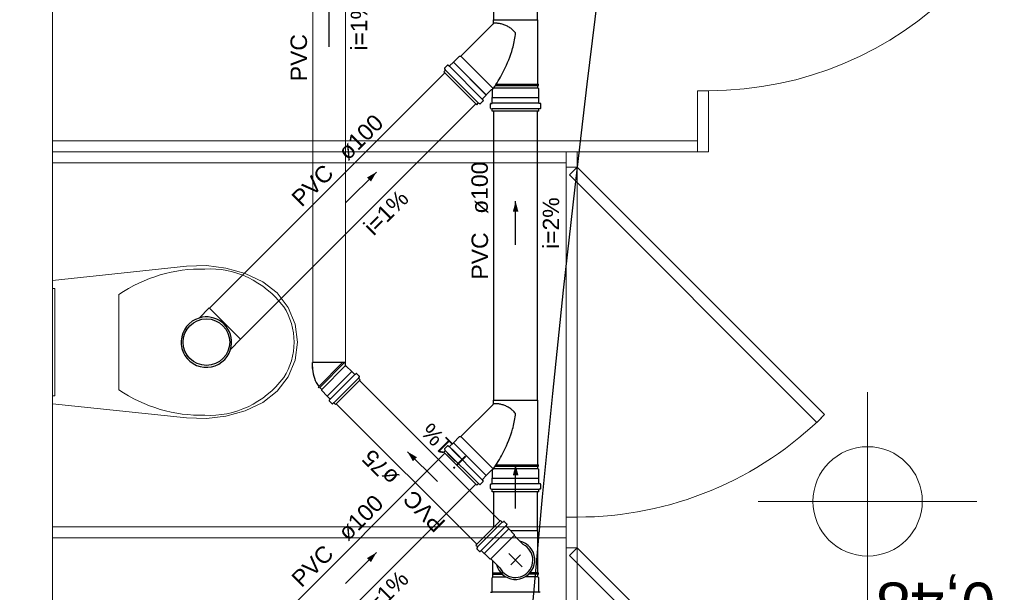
# Model space of a CAD drawing. Header units: millimetres. Extents: x -27714 to -5776, y 5810 to 9208.
# Tile 29 of 256: x -25618.33 to -25609.32, y 7023.44 to 7028.67. Entities that reach past the tile are written whole.
import ezdxf

# ---------------------------------------------------------------- set-up
doc = ezdxf.new("R2010")
doc.units = ezdxf.units.MM
for name, color, linetype, lineweight in [('CV-Condutos', 1, 'Continuous', 13), ('CV-Textos conduto', 7, 'Continuous', 25), ('TQ-Condutos', 3, 'Continuous', 30), ('TQ-Textos conduto', 7, 'Continuous', 25)]:
    doc.layers.add(name, color=color, linetype=linetype, lineweight=lineweight)
for name, color, linetype in [('CV-Sentido conduto', 9, 'Continuous'), ('HIDRO', 5, 'Continuous'), ('Simbolos', 5, 'Continuous'), ('Simbolos_int', 2, 'Continuous'), ('TEXTO', 7, 'Continuous'), ('TEXTO @ 100', 7, 'Continuous'), ('TEXTO @ 200', 7, 'Continuous'), ('TEXTO @ 25', 7, 'Continuous'), ('TQ-Sentido conduto', 9, 'Continuous')]:
    doc.layers.add(name, color=color, linetype=linetype)
doc.styles.add('Arial', font='arial.ttf')

# ---------------------------------------------------------------- blocks, each defined once
blk = doc.blocks.new('SIMBOLO NOMENCLATURA')
at = {"linetype": 'Continuous'}
blk.add_circle((-30, 0), 30, dxfattribs=at)
blk = doc.blocks.new('*U147')
at = {"layer": 'TEXTO @ 100', "linetype": 'Continuous', "xscale": 20, "yscale": 20, "zscale": 20}
blk.add_blockref('SIMBOLO NOMENCLATURA', (-25314.2283, 7009.9176), dxfattribs=at)
at = {"layer": 'TEXTO @ 200', "linetype": 'Continuous', "xscale": 40, "yscale": 40, "zscale": 40}
blk.add_blockref('SIMBOLO NOMENCLATURA', (-25314.2283, 7009.9176), dxfattribs=at)
at = {"layer": 'TEXTO @ 25', "linetype": 'Continuous', "xscale": 5, "yscale": 5, "zscale": 5}
blk.add_blockref('SIMBOLO NOMENCLATURA', (-25314.2283, 7009.9176), dxfattribs=at)
blk = doc.blocks.new('*U151')
at = {"layer": 'TEXTO @ 100', "linetype": 'Continuous', "xscale": 20, "yscale": 20, "zscale": 20}
blk.add_blockref('SIMBOLO NOMENCLATURA', (-25312.5642, 7079.2502), dxfattribs=at)
at = {"layer": 'TEXTO @ 200', "linetype": 'Continuous', "xscale": 40, "yscale": 40, "zscale": 40}
blk.add_blockref('SIMBOLO NOMENCLATURA', (-25312.5642, 7079.2502), dxfattribs=at)
at = {"layer": 'TEXTO @ 25', "linetype": 'Continuous', "xscale": 5, "yscale": 5, "zscale": 5}
blk.add_blockref('SIMBOLO NOMENCLATURA', (-25312.5642, 7079.2502), dxfattribs=at)
blk = doc.blocks.new('*U155')
at = {"layer": 'TEXTO @ 200', "linetype": 'Continuous', "xscale": 40, "yscale": 40, "zscale": 40}
blk.add_blockref('SIMBOLO NOMENCLATURA', (-23654.5269, 7584.9791), dxfattribs=at)
blk = doc.blocks.new('*U159')
at = {"layer": 'TEXTO @ 200', "linetype": 'Continuous', "xscale": 40, "yscale": 40, "zscale": 40}
blk.add_blockref('SIMBOLO NOMENCLATURA', (-23783.0676, 7189.4887), dxfattribs=at)

msp = doc.modelspace()

# ---------------------------------------------------------------- hatches: boundary and pattern name
at = {"layer": 'CV-Sentido conduto', "linetype": 'Continuous'}
msp.add_hatch(color=256, dxfattribs=at).paths.add_polyline_path([(-25614.7835, 7024.7221), (-25614.7335, 7024.6355), (-25614.6969, 7024.6721)])
at = {"layer": 'TQ-Sentido conduto', "linetype": 'Continuous'}
for points in [[(-25615.0664, 7027.2794), (-25615.153, 7027.2294), (-25615.1164, 7027.1928)], [(-25613.7936, 7027.0122), (-25613.8195, 7026.9156), (-25613.7677, 7026.9156)], [(-25613.7936, 7024.6022), (-25613.8195, 7024.5056), (-25613.7677, 7024.5056)], [(-25615.0664, 7023.7994), (-25615.153, 7023.7494), (-25615.1164, 7023.7128)]]:
    msp.add_hatch(color=256, dxfattribs=at).paths.add_polyline_path(points)

# ---------------------------------------------------------------- linework, layer by layer
at = {"color": 7, "linetype": 'Continuous', "lineweight": 0}
for p, q in [((-25612.1297, 7028.0235), (-25612.0297, 7028.0235)), ((-25612.1297, 7027.4638), (-25612.1297, 7028.0235)), ((-25612.0297, 7028.0235), (-25612.0297, 7027.4638)), ((-25618.0297, 7027.3638), (-25618.0297, 7027.5638)), ((-25618.0297, 7027.5638), (-25612.1297, 7027.5638)), ((-25612.0297, 7027.4638), (-25618.0297, 7027.4638)), ((-25613.3297, 7027.3238), (-25613.3297, 7027.4638)), ((-25613.2297, 7027.4638), (-25613.2297, 7027.3238)), ((-25613.3297, 7027.3638), (-25618.0297, 7027.3638)), ((-25613.2297, 7027.3238), (-25613.3297, 7027.3238)), ((-25613.3297, 7027.3238), (-25613.3297, 7024.1238)), ((-25613.3004, 7027.2531), (-25613.2297, 7027.3238)), ((-25613.2297, 7027.3238), (-25610.967, 7025.0611)), ((-25613.2297, 7027.3238), (-25613.2297, 7024.1238)), ((-25611.0377, 7024.9904), (-25613.3004, 7027.2531)), ((-25610.5739, 7025.2677), (-25610.5739, 7022.0035)), ((-25610.967, 7025.0611), (-25611.0377, 7024.9904)), ((-25611.5739, 7024.2677), (-25609.5739, 7024.2677)), ((-25613.3297, 7024.1238), (-25613.2297, 7024.1238)), ((-25613.3297, 7023.8438), (-25613.3297, 7024.1238)), ((-25613.2297, 7024.1238), (-25613.2297, 7023.8438)), ((-25618.0297, 7024.0338), (-25613.3297, 7024.0338)), ((-25618.0297, 7023.9338), (-25618.0297, 7024.0338)), ((-25613.3297, 7023.9338), (-25618.0297, 7023.9338)), ((-25613.2297, 7023.8438), (-25613.3297, 7023.8438)), ((-25613.3297, 7023.8438), (-25613.3297, 7020.6438)), ((-25613.3004, 7023.7731), (-25613.2297, 7023.8438)), ((-25613.2297, 7023.8438), (-25610.967, 7021.5811)), ((-25613.2297, 7023.8438), (-25613.2297, 7020.6438)), ((-25611.0377, 7021.5104), (-25613.3004, 7023.7731))]:
    msp.add_line(p, q, dxfattribs=at)
at = {"color": 83, "linetype": 'Continuous', "lineweight": 0}
msp.add_lwpolyline([(-25618.0297, 7034.3438), (-25618.0297, 7013.5438), (-25605.1297, 7013.5438), (-25605.1297, 7034.3438)], close=True, dxfattribs=at)
at = {"color": 7, "linetype": 'Continuous', "lineweight": 0}
msp.add_lwpolyline([(-25618.0297, 7013.5438), (-25618.0297, 7034.3438)], dxfattribs=at)
msp.add_circle((-25610.5739, 7024.2677), 0.5, dxfattribs=at)
for centre, end in [((-25612.0297, 7031.2235), 0), ((-25613.2297, 7027.3238), 315)]:
    msp.add_arc(centre, 3.2, 270, end, dxfattribs=at)
at = {"layer": 'CV-Condutos'}
for p, q in [((-25615.6495, 7025.537), (-25615.6495, 7031.2596)), ((-25615.3495, 7025.537), (-25615.3495, 7031.2596)), ((-25613.9364, 7024.0872), (-25615.2218, 7025.3726)), ((-25614.1486, 7023.8751), (-25615.4339, 7025.1604))]:
    msp.add_line(p, q, dxfattribs=at)
at = {"layer": 'CV-Sentido conduto'}
for points in [[(-25615.4995, 7028.4259), (-25615.4995, 7028.8259)], [(-25614.5096, 7024.4483), (-25614.7835, 7024.7221)]]:
    msp.add_lwpolyline(points, dxfattribs=at)
at = {"layer": 'HIDRO', "linetype": 'Continuous', "lineweight": 0}
for p, q in [((-25618.0297, 7026.2877), (-25616.8034, 7026.4172)), ((-25616.8034, 7026.4172), (-25616.6224, 7026.4235)), ((-25616.6224, 7026.4235), (-25616.4427, 7026.4015)), ((-25616.4427, 7026.4015), (-25616.2686, 7026.3519)), ((-25618.0297, 7025.1599), (-25618.0297, 7026.2877)), ((-25616.2686, 7026.3519), (-25616.1043, 7026.2758)), ((-25616.1043, 7026.2758), (-25615.9741, 7026.1734)), ((-25618.0297, 7026.2158), (-25618.0097, 7026.2158)), ((-25618.0097, 7026.2158), (-25618.0097, 7025.2318)), ((-25617.4241, 7025.288), (-25617.4241, 7026.1596)), ((-25615.9741, 7026.1734), (-25615.8743, 7026.0412)), ((-25615.8743, 7026.0412), (-25615.8115, 7025.888)), ((-25615.8115, 7025.888), (-25615.7897, 7025.7238)), ((-25615.7897, 7025.7238), (-25615.8115, 7025.5596)), ((-25615.8115, 7025.5596), (-25615.8743, 7025.4064)), ((-25615.8743, 7025.4064), (-25615.9741, 7025.2742)), ((-25618.0097, 7025.2318), (-25618.0297, 7025.2318)), ((-25615.9741, 7025.2742), (-25616.1043, 7025.1718)), ((-25616.8034, 7025.0304), (-25618.0297, 7025.1599)), ((-25616.1043, 7025.1718), (-25616.2686, 7025.0957)), ((-25616.6224, 7025.0242), (-25616.8034, 7025.0304)), ((-25616.4427, 7025.0461), (-25616.6224, 7025.0242)), ((-25616.2686, 7025.0957), (-25616.4427, 7025.0461))]:
    msp.add_line(p, q, dxfattribs=at)
for centre, major_axis, start_param, end_param in [((-25616.6719, 7024.6914), (0, -1.701), 3.117977, 3.670998), ((-25616.5866, 7025.366), (0, -1.0276), 2.296735, 3.197324), ((-25616.3051, 7025.7206), (0, -0.5541), 1.576657, 2.203301), ((-25616.3051, 7025.7271), (0, -0.5541), 0.938291, 1.564935), ((-25616.5866, 7026.0817), (0, -1.0276), 6.227454, 7.128042), ((-25616.6719, 7026.7562), (0, -1.701), 5.75378, 6.306802)]:
    msp.add_ellipse(centre, major_axis=major_axis, ratio=0.875546, start_param=start_param, end_param=end_param, dxfattribs=at)
at = {"layer": 'Simbolos'}
for p, q in [((-25614.2933, 7028.3398), (-25613.9985, 7028.6346)), ((-25613.9968, 7028.6389), (-25613.9968, 7028.6722)), ((-25613.9968, 7028.6722), (-25613.5904, 7028.6722)), ((-25613.5904, 7028.0826), (-25613.5904, 7028.6722)), ((-25614.4427, 7028.2292), (-25614.4159, 7028.256)), ((-25614.4105, 7028.2562), (-25614.4026, 7028.2496)), ((-25614.3972, 7028.2498), (-25614.363, 7028.284)), ((-25614.363, 7028.284), (-25614.3616, 7028.284)), ((-25614.3616, 7028.284), (-25614.3058, 7028.3398)), ((-25614.3058, 7028.3398), (-25614.2933, 7028.3398)), ((-25614.4505, 7028.1966), (-25614.4379, 7028.2091)), ((-25614.1492, 7027.8953), (-25614.4505, 7028.1966)), ((-25614.4433, 7028.2244), (-25614.4372, 7028.214)), ((-25613.5904, 7028.0826), (-25613.5844, 7028.0821)), ((-25613.5904, 7028.0698), (-25613.5844, 7028.0704)), ((-25613.5844, 7028.0704), (-25613.5844, 7028.0821)), ((-25614.096, 7027.9486), (-25614.0618, 7027.9828)), ((-25614.0618, 7027.9842), (-25614.0158, 7028.0302)), ((-25614.0618, 7027.9828), (-25614.0618, 7027.9842)), ((-25614.0056, 7027.9609), (-25614.0056, 7028.026)), ((-25613.5904, 7028.0487), (-25613.5904, 7028.0698)), ((-25613.5816, 7028.0399), (-25613.5904, 7028.0487)), ((-25613.5816, 7027.9609), (-25613.5816, 7028.0399)), ((-25614.1492, 7027.8953), (-25614.1367, 7027.9079)), ((-25614.1214, 7027.9025), (-25614.1318, 7027.9086)), ((-25614.1166, 7027.9031), (-25614.0898, 7027.9299)), ((-25614.0896, 7027.9353), (-25614.0962, 7027.9432)), ((-25614.0242, 7027.8649), (-25614.0242, 7027.9027)), ((-25614.0205, 7027.9067), (-25614.0102, 7027.9076)), ((-25614.0066, 7027.9599), (-25614.0056, 7027.9609)), ((-25614.0066, 7027.9116), (-25614.0066, 7027.9599)), ((-25613.5806, 7027.9599), (-25613.5816, 7027.9609)), ((-25613.5806, 7027.9116), (-25613.5806, 7027.9599)), ((-25613.5666, 7027.9067), (-25613.5769, 7027.9076)), ((-25613.563, 7027.8649), (-25613.563, 7027.9027)), ((-25614.0212, 7027.861), (-25614.0095, 7027.8579)), ((-25614.0066, 7027.8362), (-25614.0066, 7027.854)), ((-25613.5806, 7027.8362), (-25614.0066, 7027.8362)), ((-25613.5806, 7027.8362), (-25613.5806, 7027.854)), ((-25613.5659, 7027.861), (-25613.5776, 7027.8579)), ((-25616.6886, 7025.9446), (-25616.596, 7026.0372)), ((-25616.4012, 7025.6572), (-25616.3086, 7025.7498)), ((-25615.6505, 7025.4838), (-25615.6505, 7025.537)), ((-25615.3485, 7025.5089), (-25615.3485, 7025.537)), ((-25615.3425, 7025.5049), (-25615.3445, 7025.5049)), ((-25615.2923, 7025.4547), (-25615.3425, 7025.5049)), ((-25615.4404, 7025.1539), (-25615.2153, 7025.3791)), ((-25615.2909, 7025.4547), (-25615.2923, 7025.4547)), ((-25615.2669, 7025.4308), (-25615.2909, 7025.4547)), ((-25615.2615, 7025.4305), (-25615.2533, 7025.4374)), ((-25615.2232, 7025.4124), (-25615.2479, 7025.4372)), ((-25615.2288, 7025.3968), (-25615.2225, 7025.4076)), ((-25615.2153, 7025.3791), (-25615.2281, 7025.3919)), ((-25615.594, 7025.3191), (-25615.5978, 7025.3145)), ((-25615.5896, 7025.3062), (-25615.5978, 7025.3145)), ((-25615.5849, 7025.3101), (-25615.5896, 7025.3062)), ((-25615.5663, 7025.2914), (-25615.5849, 7025.3101)), ((-25615.5663, 7025.2812), (-25615.5663, 7025.2914)), ((-25615.5161, 7025.231), (-25615.5663, 7025.2812)), ((-25615.5161, 7025.2296), (-25615.5161, 7025.231)), ((-25615.4921, 7025.2056), (-25615.5161, 7025.2296)), ((-25615.4918, 7025.2002), (-25615.4988, 7025.192)), ((-25613.9968, 7025.1589), (-25613.9968, 7025.1922)), ((-25613.9968, 7025.1922), (-25613.5904, 7025.1922)), ((-25613.5904, 7024.6026), (-25613.5904, 7025.1922)), ((-25615.4738, 7025.1618), (-25615.4985, 7025.1866)), ((-25615.4581, 7025.1675), (-25615.4689, 7025.1612)), ((-25615.4404, 7025.1539), (-25615.4533, 7025.1668)), ((-25614.2933, 7024.8598), (-25613.9985, 7025.1546)), ((-25614.3616, 7024.804), (-25614.3058, 7024.8598)), ((-25614.3058, 7024.8598), (-25614.2933, 7024.8598)), ((-25614.4433, 7024.7444), (-25614.4372, 7024.734)), ((-25614.4427, 7024.7492), (-25614.4159, 7024.776)), ((-25614.4105, 7024.7762), (-25614.4026, 7024.7696)), ((-25614.3972, 7024.7698), (-25614.363, 7024.804)), ((-25614.363, 7024.804), (-25614.3616, 7024.804)), ((-25614.4505, 7024.7166), (-25614.4379, 7024.7291)), ((-25614.1492, 7024.4153), (-25614.4505, 7024.7166)), ((-25613.5904, 7024.6026), (-25613.5844, 7024.6021)), ((-25613.5904, 7024.5898), (-25613.5844, 7024.5904)), ((-25613.5904, 7024.5687), (-25613.5904, 7024.5898)), ((-25613.5816, 7024.5599), (-25613.5904, 7024.5687)), ((-25613.5844, 7024.5904), (-25613.5844, 7024.6021)), ((-25613.5816, 7024.4809), (-25613.5816, 7024.5599)), ((-25614.096, 7024.4686), (-25614.0618, 7024.5028)), ((-25614.0618, 7024.5042), (-25614.0158, 7024.5502)), ((-25614.0618, 7024.5028), (-25614.0618, 7024.5042)), ((-25614.0066, 7024.4799), (-25614.0056, 7024.4809)), ((-25614.0066, 7024.4316), (-25614.0066, 7024.4799)), ((-25614.0056, 7024.4809), (-25614.0056, 7024.546)), ((-25613.5806, 7024.4799), (-25613.5816, 7024.4809)), ((-25613.5806, 7024.4316), (-25613.5806, 7024.4799)), ((-25614.1492, 7024.4153), (-25614.1367, 7024.4279)), ((-25614.1214, 7024.4225), (-25614.1318, 7024.4286)), ((-25614.1166, 7024.4231), (-25614.0898, 7024.4499)), ((-25614.0896, 7024.4553), (-25614.0962, 7024.4632)), ((-25614.0242, 7024.3849), (-25614.0242, 7024.4227)), ((-25614.0212, 7024.381), (-25614.0095, 7024.3779)), ((-25614.0205, 7024.4267), (-25614.0102, 7024.4276)), ((-25613.5659, 7024.381), (-25613.5776, 7024.3779)), ((-25613.5666, 7024.4267), (-25613.5769, 7024.4276)), ((-25613.563, 7024.3849), (-25613.563, 7024.4227)), ((-25614.0066, 7024.3562), (-25614.0066, 7024.374)), ((-25613.5806, 7024.3562), (-25614.0066, 7024.3562)), ((-25613.5806, 7024.3562), (-25613.5806, 7024.374)), ((-25614.1565, 7023.8672), (-25613.9313, 7024.0923)), ((-25613.9313, 7024.0923), (-25613.9185, 7024.0794)), ((-25613.9136, 7024.0788), (-25613.9028, 7024.085)), ((-25613.898, 7024.0844), (-25613.8733, 7024.0596)), ((-25613.8799, 7024.046), (-25613.873, 7024.0542)), ((-25613.8797, 7024.0406), (-25613.8557, 7024.0166)), ((-25613.8557, 7024.0166), (-25613.8557, 7024.0152)), ((-25613.8557, 7024.0152), (-25613.8055, 7023.965)), ((-25613.8055, 7023.965), (-25613.8055, 7023.9548)), ((-25613.8055, 7023.9548), (-25613.7239, 7023.8732)), ((-25613.5918, 7023.6156), (-25613.5918, 7023.998)), ((-25614.1565, 7023.8672), (-25614.1436, 7023.8543)), ((-25614.143, 7023.8494), (-25614.1492, 7023.8386)), ((-25614.1486, 7023.8338), (-25614.1239, 7023.809)), ((-25614.1102, 7023.8157), (-25614.1184, 7023.8088)), ((-25614.1048, 7023.8155), (-25614.0808, 7023.7915)), ((-25614.0808, 7023.7915), (-25614.0794, 7023.7915)), ((-25614.0794, 7023.7915), (-25614.0292, 7023.7413)), ((-25614.0292, 7023.7413), (-25614.019, 7023.7413)), ((-25614.019, 7023.7413), (-25613.9375, 7023.6597)), ((-25614.0029, 7023.5722), (-25614.0029, 7023.7252)), ((-25614.008, 7023.5682), (-25614.0037, 7023.5726)), ((-25614.008, 7023.4409), (-25614.008, 7023.5682)), ((-25613.5918, 7023.6156), (-25613.5858, 7023.6151)), ((-25613.5918, 7023.6028), (-25613.5858, 7023.6034)), ((-25613.5918, 7023.578), (-25613.5918, 7023.6028)), ((-25613.582, 7023.5682), (-25613.5918, 7023.578)), ((-25613.5858, 7023.6034), (-25613.5858, 7023.6151)), ((-25613.582, 7023.4409), (-25613.582, 7023.5682)), ((-25614.0219, 7023.436), (-25614.0117, 7023.437)), ((-25613.5681, 7023.436), (-25613.5783, 7023.437))]:
    msp.add_line(p, q, dxfattribs=at)
for points in [[(-25613.9985, 7028.6346), (-25613.9982, 7028.635), (-25613.9978, 7028.6354), (-25613.9976, 7028.6359), (-25613.9973, 7028.6363), (-25613.9971, 7028.6368), (-25613.997, 7028.6373), (-25613.9969, 7028.6378), (-25613.9968, 7028.6384), (-25613.9968, 7028.6389)], [(-25613.9933, 7028.6395), (-25613.9937, 7028.6395), (-25613.9941, 7028.6394), (-25613.9945, 7028.6393), (-25613.9949, 7028.6392), (-25613.9952, 7028.6392), (-25613.9956, 7028.6391), (-25613.996, 7028.639), (-25613.9964, 7028.6389), (-25613.9968, 7028.6389)], [(-25614.4105, 7028.2562), (-25614.411, 7028.2566), (-25614.4116, 7028.2569), (-25614.4123, 7028.2571), (-25614.4129, 7028.2572), (-25614.4136, 7028.2571), (-25614.4142, 7028.257), (-25614.4148, 7028.2567), (-25614.4154, 7028.2564), (-25614.4159, 7028.256)], [(-25614.4427, 7028.2293), (-25614.4431, 7028.2288), (-25614.4434, 7028.2283), (-25614.4436, 7028.2278), (-25614.4438, 7028.2272), (-25614.4438, 7028.2267), (-25614.4438, 7028.2261), (-25614.4437, 7028.2255), (-25614.4436, 7028.225), (-25614.4433, 7028.2244)], [(-25614.4379, 7028.2091), (-25614.4375, 7028.2096), (-25614.4372, 7028.2101), (-25614.437, 7028.2106), (-25614.4368, 7028.2111), (-25614.4367, 7028.2117), (-25614.4367, 7028.2123), (-25614.4368, 7028.2129), (-25614.437, 7028.2134), (-25614.4373, 7028.214)], [(-25614.4026, 7028.2496), (-25614.4021, 7028.2492), (-25614.4015, 7028.2489), (-25614.4009, 7028.2487), (-25614.4002, 7028.2486), (-25614.3995, 7028.2487), (-25614.3989, 7028.2488), (-25614.3983, 7028.249), (-25614.3977, 7028.2494), (-25614.3972, 7028.2498)], [(-25614.0056, 7028.026), (-25614.0056, 7028.0267), (-25614.0058, 7028.0275), (-25614.006, 7028.0283), (-25614.0064, 7028.029), (-25614.0068, 7028.0296), (-25614.0073, 7028.0302), (-25614.0079, 7028.0307), (-25614.0086, 7028.0312), (-25614.0093, 7028.0315), (-25614.01, 7028.0318), (-25614.0108, 7028.0319), (-25614.0116, 7028.032), (-25614.0123, 7028.0319), (-25614.0131, 7028.0318), (-25614.0139, 7028.0315), (-25614.0146, 7028.0312), (-25614.0152, 7028.0307), (-25614.0158, 7028.0302)], [(-25614.1318, 7027.9085), (-25614.1324, 7027.9088), (-25614.1329, 7027.909), (-25614.1335, 7027.9091), (-25614.1341, 7027.9091), (-25614.1347, 7027.909), (-25614.1352, 7027.9088), (-25614.1357, 7027.9086), (-25614.1362, 7027.9083), (-25614.1367, 7027.9079)], [(-25614.1214, 7027.9025), (-25614.1208, 7027.9022), (-25614.1203, 7027.9021), (-25614.1197, 7027.902), (-25614.1191, 7027.902), (-25614.1186, 7027.902), (-25614.118, 7027.9022), (-25614.1175, 7027.9024), (-25614.117, 7027.9027), (-25614.1165, 7027.9031)], [(-25614.096, 7027.9486), (-25614.0964, 7027.9481), (-25614.0968, 7027.9475), (-25614.097, 7027.9469), (-25614.0971, 7027.9463), (-25614.0972, 7027.9456), (-25614.0971, 7027.9449), (-25614.0969, 7027.9443), (-25614.0966, 7027.9437), (-25614.0962, 7027.9432)], [(-25614.0898, 7027.9299), (-25614.0894, 7027.9304), (-25614.0891, 7027.931), (-25614.0888, 7027.9316), (-25614.0887, 7027.9322), (-25614.0886, 7027.9329), (-25614.0887, 7027.9335), (-25614.0889, 7027.9342), (-25614.0892, 7027.9347), (-25614.0896, 7027.9353)], [(-25614.0205, 7027.9067), (-25614.0212, 7027.9065), (-25614.0218, 7027.9063), (-25614.0224, 7027.906), (-25614.0229, 7027.9056), (-25614.0233, 7027.9051), (-25614.0237, 7027.9046), (-25614.0239, 7027.904), (-25614.0241, 7027.9033), (-25614.0242, 7027.9027)], [(-25614.0102, 7027.9076), (-25614.0096, 7027.9077), (-25614.0089, 7027.9079), (-25614.0084, 7027.9082), (-25614.0078, 7027.9086), (-25614.0074, 7027.9091), (-25614.007, 7027.9097), (-25614.0068, 7027.9103), (-25614.0066, 7027.9109), (-25614.0066, 7027.9116)], [(-25613.5806, 7027.9116), (-25613.5805, 7027.9109), (-25613.5803, 7027.9103), (-25613.5801, 7027.9097), (-25613.5797, 7027.9091), (-25613.5793, 7027.9086), (-25613.5788, 7027.9082), (-25613.5782, 7027.9079), (-25613.5776, 7027.9077), (-25613.5769, 7027.9076)], [(-25613.563, 7027.9027), (-25613.563, 7027.9033), (-25613.5632, 7027.904), (-25613.5634, 7027.9046), (-25613.5638, 7027.9051), (-25613.5642, 7027.9056), (-25613.5648, 7027.906), (-25613.5653, 7027.9063), (-25613.566, 7027.9065), (-25613.5666, 7027.9067)], [(-25614.0242, 7027.8649), (-25614.0241, 7027.8643), (-25614.024, 7027.8637), (-25614.0238, 7027.8632), (-25614.0235, 7027.8627), (-25614.0232, 7027.8622), (-25614.0227, 7027.8618), (-25614.0223, 7027.8615), (-25614.0217, 7027.8612), (-25614.0212, 7027.861)], [(-25614.0066, 7027.854), (-25614.0066, 7027.8546), (-25614.0067, 7027.8551), (-25614.0069, 7027.8557), (-25614.0072, 7027.8562), (-25614.0076, 7027.8567), (-25614.008, 7027.8571), (-25614.0085, 7027.8574), (-25614.009, 7027.8577), (-25614.0095, 7027.8579)], [(-25613.5776, 7027.8579), (-25613.5781, 7027.8577), (-25613.5787, 7027.8574), (-25613.5791, 7027.8571), (-25613.5796, 7027.8567), (-25613.5799, 7027.8562), (-25613.5802, 7027.8557), (-25613.5804, 7027.8551), (-25613.5805, 7027.8546), (-25613.5806, 7027.854)], [(-25613.5659, 7027.861), (-25613.5654, 7027.8612), (-25613.5649, 7027.8615), (-25613.5644, 7027.8618), (-25613.564, 7027.8622), (-25613.5636, 7027.8627), (-25613.5633, 7027.8632), (-25613.5631, 7027.8637), (-25613.563, 7027.8643), (-25613.563, 7027.8649)], [(-25616.6886, 7025.9446), (-25616.7214, 7025.9319), (-25616.7519, 7025.9143), (-25616.7794, 7025.8923), (-25616.8032, 7025.8664), (-25616.8228, 7025.8371), (-25616.8377, 7025.8052), (-25616.8476, 7025.7714), (-25616.8522, 7025.7365), (-25616.8515, 7025.7013), (-25616.8454, 7025.6667), (-25616.8341, 7025.6333), (-25616.8178, 7025.6021), (-25616.797, 7025.5737), (-25616.7721, 7025.5488), (-25616.7437, 7025.528), (-25616.7125, 7025.5117), (-25616.6792, 7025.5004), (-25616.6445, 7025.4943), (-25616.6093, 7025.4936), (-25616.5744, 7025.4982), (-25616.5406, 7025.5081), (-25616.5087, 7025.523), (-25616.4794, 7025.5426), (-25616.4535, 7025.5664), (-25616.4315, 7025.5939), (-25616.4139, 7025.6244), (-25616.4012, 7025.6572)], [(-25616.4012, 7025.6572), (-25616.3948, 7025.6841), (-25616.3917, 7025.7115), (-25616.3919, 7025.7391), (-25616.3954, 7025.7665), (-25616.4021, 7025.7933), (-25616.412, 7025.8191), (-25616.4249, 7025.8435), (-25616.4406, 7025.8662), (-25616.4589, 7025.8869), (-25616.4796, 7025.9052), (-25616.5023, 7025.9209), (-25616.5267, 7025.9338), (-25616.5525, 7025.9437), (-25616.5793, 7025.9504), (-25616.6067, 7025.9539), (-25616.6343, 7025.9541), (-25616.6617, 7025.951), (-25616.6886, 7025.9446)], [(-25615.6505, 7025.497), (-25615.6502, 7025.4759), (-25615.6484, 7025.4549), (-25615.645, 7025.434), (-25615.6401, 7025.4135), (-25615.6337, 7025.3933), (-25615.6258, 7025.3737), (-25615.6166, 7025.3547), (-25615.6059, 7025.3365), (-25615.594, 7025.3191)], [(-25615.3485, 7025.5089), (-25615.3484, 7025.5082), (-25615.3483, 7025.5076), (-25615.348, 7025.5069), (-25615.3476, 7025.5064), (-25615.3471, 7025.5059), (-25615.3465, 7025.5055), (-25615.3459, 7025.5052), (-25615.3452, 7025.505), (-25615.3445, 7025.5049)], [(-25615.2669, 7025.4308), (-25615.2664, 7025.4303), (-25615.2659, 7025.43), (-25615.2653, 7025.4297), (-25615.2646, 7025.4296), (-25615.264, 7025.4296), (-25615.2633, 7025.4297), (-25615.2627, 7025.4298), (-25615.2621, 7025.4301), (-25615.2615, 7025.4305)], [(-25615.2479, 7025.4372), (-25615.2484, 7025.4376), (-25615.249, 7025.4379), (-25615.2496, 7025.4382), (-25615.2502, 7025.4383), (-25615.2509, 7025.4383), (-25615.2515, 7025.4383), (-25615.2522, 7025.4381), (-25615.2528, 7025.4378), (-25615.2533, 7025.4374)], [(-25615.2288, 7025.3968), (-25615.229, 7025.3962), (-25615.2292, 7025.3957), (-25615.2293, 7025.3951), (-25615.2293, 7025.3945), (-25615.2292, 7025.394), (-25615.2291, 7025.3934), (-25615.2288, 7025.3929), (-25615.2285, 7025.3924), (-25615.2281, 7025.3919)], [(-25615.2225, 7025.4076), (-25615.2223, 7025.4081), (-25615.2221, 7025.4087), (-25615.222, 7025.4092), (-25615.222, 7025.4098), (-25615.2221, 7025.4104), (-25615.2222, 7025.411), (-25615.2225, 7025.4115), (-25615.2228, 7025.412), (-25615.2232, 7025.4124)], [(-25615.4987, 7025.192), (-25615.4991, 7025.1914), (-25615.4994, 7025.1908), (-25615.4996, 7025.1902), (-25615.4997, 7025.1896), (-25615.4996, 7025.1889), (-25615.4995, 7025.1883), (-25615.4993, 7025.1876), (-25615.4989, 7025.1871), (-25615.4985, 7025.1866)], [(-25615.4918, 7025.2002), (-25615.4915, 7025.2007), (-25615.4912, 7025.2013), (-25615.491, 7025.202), (-25615.4909, 7025.2026), (-25615.4909, 7025.2033), (-25615.4911, 7025.2039), (-25615.4913, 7025.2045), (-25615.4917, 7025.2051), (-25615.4921, 7025.2056)], [(-25615.4738, 7025.1618), (-25615.4733, 7025.1614), (-25615.4728, 7025.1611), (-25615.4723, 7025.1609), (-25615.4717, 7025.1607), (-25615.4712, 7025.1607), (-25615.4706, 7025.1607), (-25615.47, 7025.1608), (-25615.4694, 7025.1609), (-25615.4689, 7025.1612)], [(-25615.4533, 7025.1668), (-25615.4537, 7025.1672), (-25615.4542, 7025.1675), (-25615.4547, 7025.1677), (-25615.4553, 7025.1679), (-25615.4559, 7025.168), (-25615.4565, 7025.168), (-25615.457, 7025.1679), (-25615.4576, 7025.1677), (-25615.4581, 7025.1674)], [(-25613.9985, 7025.1546), (-25613.9982, 7025.155), (-25613.9978, 7025.1554), (-25613.9976, 7025.1559), (-25613.9973, 7025.1563), (-25613.9971, 7025.1568), (-25613.997, 7025.1573), (-25613.9969, 7025.1578), (-25613.9968, 7025.1584), (-25613.9968, 7025.1589)], [(-25613.9933, 7025.1595), (-25613.9937, 7025.1595), (-25613.9941, 7025.1594), (-25613.9945, 7025.1593), (-25613.9949, 7025.1592), (-25613.9952, 7025.1592), (-25613.9956, 7025.1591), (-25613.996, 7025.159), (-25613.9964, 7025.1589), (-25613.9968, 7025.1589)], [(-25614.4427, 7024.7493), (-25614.4431, 7024.7488), (-25614.4434, 7024.7483), (-25614.4436, 7024.7478), (-25614.4438, 7024.7472), (-25614.4438, 7024.7467), (-25614.4438, 7024.7461), (-25614.4437, 7024.7455), (-25614.4436, 7024.745), (-25614.4433, 7024.7444)], [(-25614.4105, 7024.7762), (-25614.411, 7024.7766), (-25614.4116, 7024.7769), (-25614.4123, 7024.7771), (-25614.4129, 7024.7772), (-25614.4136, 7024.7771), (-25614.4142, 7024.777), (-25614.4148, 7024.7767), (-25614.4154, 7024.7764), (-25614.4159, 7024.776)], [(-25614.4026, 7024.7696), (-25614.4021, 7024.7692), (-25614.4015, 7024.7689), (-25614.4009, 7024.7687), (-25614.4002, 7024.7686), (-25614.3995, 7024.7687), (-25614.3989, 7024.7688), (-25614.3983, 7024.769), (-25614.3977, 7024.7694), (-25614.3972, 7024.7698)], [(-25614.4379, 7024.7291), (-25614.4375, 7024.7296), (-25614.4372, 7024.7301), (-25614.437, 7024.7306), (-25614.4368, 7024.7311), (-25614.4367, 7024.7317), (-25614.4367, 7024.7323), (-25614.4368, 7024.7329), (-25614.437, 7024.7334), (-25614.4373, 7024.734)], [(-25614.096, 7024.4686), (-25614.0964, 7024.4681), (-25614.0968, 7024.4675), (-25614.097, 7024.4669), (-25614.0971, 7024.4663), (-25614.0972, 7024.4656), (-25614.0971, 7024.4649), (-25614.0969, 7024.4643), (-25614.0966, 7024.4637), (-25614.0962, 7024.4632)], [(-25614.0056, 7024.546), (-25614.0056, 7024.5467), (-25614.0058, 7024.5475), (-25614.006, 7024.5483), (-25614.0064, 7024.549), (-25614.0068, 7024.5496), (-25614.0073, 7024.5502), (-25614.0079, 7024.5507), (-25614.0086, 7024.5512), (-25614.0093, 7024.5515), (-25614.01, 7024.5518), (-25614.0108, 7024.5519), (-25614.0116, 7024.552), (-25614.0123, 7024.5519), (-25614.0131, 7024.5518), (-25614.0139, 7024.5515), (-25614.0146, 7024.5512), (-25614.0152, 7024.5507), (-25614.0158, 7024.5502)], [(-25614.1318, 7024.4285), (-25614.1324, 7024.4288), (-25614.1329, 7024.429), (-25614.1335, 7024.4291), (-25614.1341, 7024.4291), (-25614.1347, 7024.429), (-25614.1352, 7024.4288), (-25614.1357, 7024.4286), (-25614.1362, 7024.4283), (-25614.1367, 7024.4279)], [(-25614.1214, 7024.4225), (-25614.1208, 7024.4222), (-25614.1203, 7024.4221), (-25614.1197, 7024.422), (-25614.1191, 7024.422), (-25614.1186, 7024.422), (-25614.118, 7024.4222), (-25614.1175, 7024.4224), (-25614.117, 7024.4227), (-25614.1165, 7024.4231)], [(-25614.0898, 7024.4499), (-25614.0894, 7024.4504), (-25614.0891, 7024.451), (-25614.0888, 7024.4516), (-25614.0887, 7024.4522), (-25614.0886, 7024.4529), (-25614.0887, 7024.4535), (-25614.0889, 7024.4542), (-25614.0892, 7024.4547), (-25614.0896, 7024.4553)], [(-25614.0205, 7024.4267), (-25614.0212, 7024.4265), (-25614.0218, 7024.4263), (-25614.0224, 7024.426), (-25614.0229, 7024.4256), (-25614.0233, 7024.4251), (-25614.0237, 7024.4246), (-25614.0239, 7024.424), (-25614.0241, 7024.4233), (-25614.0242, 7024.4227)], [(-25614.0242, 7024.3849), (-25614.0241, 7024.3843), (-25614.024, 7024.3837), (-25614.0238, 7024.3832), (-25614.0235, 7024.3827), (-25614.0232, 7024.3822), (-25614.0227, 7024.3818), (-25614.0223, 7024.3815), (-25614.0217, 7024.3812), (-25614.0212, 7024.381)], [(-25614.0102, 7024.4276), (-25614.0096, 7024.4277), (-25614.0089, 7024.4279), (-25614.0084, 7024.4282), (-25614.0078, 7024.4286), (-25614.0074, 7024.4291), (-25614.007, 7024.4297), (-25614.0068, 7024.4303), (-25614.0066, 7024.4309), (-25614.0066, 7024.4316)], [(-25614.0066, 7024.374), (-25614.0066, 7024.3746), (-25614.0067, 7024.3751), (-25614.0069, 7024.3757), (-25614.0072, 7024.3762), (-25614.0076, 7024.3767), (-25614.008, 7024.3771), (-25614.0085, 7024.3774), (-25614.009, 7024.3777), (-25614.0095, 7024.3779)], [(-25613.5806, 7024.4316), (-25613.5805, 7024.4309), (-25613.5803, 7024.4303), (-25613.5801, 7024.4297), (-25613.5797, 7024.4291), (-25613.5793, 7024.4286), (-25613.5788, 7024.4282), (-25613.5782, 7024.4279), (-25613.5776, 7024.4277), (-25613.5769, 7024.4276)], [(-25613.5776, 7024.3779), (-25613.5781, 7024.3777), (-25613.5787, 7024.3774), (-25613.5791, 7024.3771), (-25613.5796, 7024.3767), (-25613.5799, 7024.3762), (-25613.5802, 7024.3757), (-25613.5804, 7024.3751), (-25613.5805, 7024.3746), (-25613.5806, 7024.374)], [(-25613.563, 7024.4227), (-25613.563, 7024.4233), (-25613.5632, 7024.424), (-25613.5634, 7024.4246), (-25613.5638, 7024.4251), (-25613.5642, 7024.4256), (-25613.5648, 7024.426), (-25613.5653, 7024.4263), (-25613.566, 7024.4265), (-25613.5666, 7024.4267)], [(-25613.5659, 7024.381), (-25613.5654, 7024.3812), (-25613.5649, 7024.3815), (-25613.5644, 7024.3818), (-25613.564, 7024.3822), (-25613.5636, 7024.3827), (-25613.5633, 7024.3832), (-25613.5631, 7024.3837), (-25613.563, 7024.3843), (-25613.563, 7024.3849)], [(-25613.9185, 7024.0794), (-25613.918, 7024.079), (-25613.9176, 7024.0787), (-25613.917, 7024.0785), (-25613.9165, 7024.0783), (-25613.9159, 7024.0782), (-25613.9153, 7024.0783), (-25613.9147, 7024.0783), (-25613.9142, 7024.0785), (-25613.9137, 7024.0788)], [(-25613.898, 7024.0844), (-25613.8984, 7024.0848), (-25613.8989, 7024.0851), (-25613.8994, 7024.0853), (-25613.9, 7024.0855), (-25613.9006, 7024.0856), (-25613.9012, 7024.0855), (-25613.9017, 7024.0855), (-25613.9023, 7024.0853), (-25613.9028, 7024.085)], [(-25613.8799, 7024.046), (-25613.8803, 7024.0455), (-25613.8805, 7024.0449), (-25613.8807, 7024.0443), (-25613.8808, 7024.0436), (-25613.8808, 7024.0429), (-25613.8806, 7024.0423), (-25613.8804, 7024.0417), (-25613.8801, 7024.0411), (-25613.8796, 7024.0406)], [(-25613.873, 7024.0542), (-25613.8726, 7024.0548), (-25613.8723, 7024.0554), (-25613.8721, 7024.056), (-25613.8721, 7024.0566), (-25613.8721, 7024.0573), (-25613.8722, 7024.0579), (-25613.8725, 7024.0586), (-25613.8728, 7024.0591), (-25613.8732, 7024.0596)], [(-25614.1492, 7023.8386), (-25614.1495, 7023.8381), (-25614.1497, 7023.8376), (-25614.1498, 7023.837), (-25614.1498, 7023.8364), (-25614.1497, 7023.8358), (-25614.1495, 7023.8353), (-25614.1493, 7023.8347), (-25614.149, 7023.8343), (-25614.1486, 7023.8338)], [(-25614.143, 7023.8494), (-25614.1427, 7023.85), (-25614.1426, 7023.8505), (-25614.1425, 7023.8511), (-25614.1425, 7023.8517), (-25614.1425, 7023.8523), (-25614.1427, 7023.8528), (-25614.1429, 7023.8533), (-25614.1432, 7023.8538), (-25614.1436, 7023.8543)], [(-25613.9374, 7023.6597), (-25613.9261, 7023.6405), (-25613.9122, 7023.623), (-25613.896, 7023.6077), (-25613.8778, 7023.5948), (-25613.858, 7023.5846), (-25613.8369, 7023.5772), (-25613.815, 7023.5729), (-25613.7928, 7023.5716), (-25613.7705, 7023.5735), (-25613.7488, 7023.5785), (-25613.728, 7023.5864), (-25613.7084, 7023.5972), (-25613.6906, 7023.6106), (-25613.6748, 7023.6264), (-25613.6614, 7023.6442), (-25613.6506, 7023.6637), (-25613.6427, 7023.6846), (-25613.6377, 7023.7063), (-25613.6358, 7023.7286), (-25613.6371, 7023.7508), (-25613.6414, 7023.7727), (-25613.6488, 7023.7938), (-25613.659, 7023.8136), (-25613.6719, 7023.8318), (-25613.6873, 7023.848), (-25613.7047, 7023.8619), (-25613.7239, 7023.8732)], [(-25614.1238, 7023.8091), (-25614.1233, 7023.8086), (-25614.1228, 7023.8083), (-25614.1222, 7023.808), (-25614.1215, 7023.8079), (-25614.1209, 7023.8079), (-25614.1202, 7023.808), (-25614.1196, 7023.8081), (-25614.119, 7023.8084), (-25614.1184, 7023.8088)], [(-25614.1048, 7023.8155), (-25614.1053, 7023.8159), (-25614.1059, 7023.8162), (-25614.1065, 7023.8165), (-25614.1071, 7023.8166), (-25614.1078, 7023.8166), (-25614.1084, 7023.8166), (-25614.1091, 7023.8164), (-25614.1096, 7023.8161), (-25614.1102, 7023.8157)], [(-25614.0117, 7023.4369), (-25614.011, 7023.437), (-25614.0104, 7023.4373), (-25614.0098, 7023.4376), (-25614.0093, 7023.438), (-25614.0089, 7023.4385), (-25614.0085, 7023.439), (-25614.0082, 7023.4396), (-25614.0081, 7023.4403), (-25614.008, 7023.4409)], [(-25613.582, 7023.4409), (-25613.582, 7023.4403), (-25613.5818, 7023.4396), (-25613.5815, 7023.439), (-25613.5812, 7023.4385), (-25613.5807, 7023.438), (-25613.5802, 7023.4376), (-25613.5796, 7023.4373), (-25613.579, 7023.437), (-25613.5784, 7023.4369)]]:
    msp.add_lwpolyline(points, dxfattribs=at)
at = {"layer": 'Simbolos_int'}
for p, q in [((-25614.363, 7028.284), (-25614.0618, 7027.9828)), ((-25614.3616, 7028.284), (-25614.0618, 7027.9842)), ((-25614.2933, 7028.3398), (-25613.9978, 7028.0444)), ((-25614.1345, 7027.9101), (-25614.4357, 7028.2113)), ((-25614.0986, 7027.946), (-25614.3998, 7028.2472)), ((-25613.9718, 7028.0826), (-25613.5904, 7028.0826)), ((-25613.9948, 7028.0487), (-25613.5904, 7028.0487)), ((-25613.9803, 7028.0698), (-25613.5904, 7028.0698)), ((-25613.5806, 7027.9079), (-25614.0066, 7027.9079)), ((-25614.0056, 7027.9609), (-25613.5816, 7027.9609)), ((-25613.5806, 7027.8571), (-25614.0066, 7027.8571)), ((-25616.3086, 7025.7498), (-25616.596, 7026.0372)), ((-25615.3485, 7025.537), (-25615.6505, 7025.537)), ((-25615.594, 7025.3191), (-25615.3761, 7025.537)), ((-25615.5849, 7025.3101), (-25615.358, 7025.537)), ((-25615.5663, 7025.2914), (-25615.3485, 7025.5091)), ((-25615.5161, 7025.2296), (-25615.2909, 7025.4547)), ((-25615.4895, 7025.203), (-25615.2643, 7025.4281)), ((-25615.4555, 7025.169), (-25615.2303, 7025.3941)), ((-25614.2933, 7024.8598), (-25613.9978, 7024.5644)), ((-25614.0986, 7024.466), (-25614.3998, 7024.7672)), ((-25614.363, 7024.804), (-25614.0618, 7024.5028)), ((-25614.3616, 7024.804), (-25614.0618, 7024.5042)), ((-25614.1345, 7024.4301), (-25614.4357, 7024.7313)), ((-25613.9948, 7024.5687), (-25613.5904, 7024.5687)), ((-25613.9803, 7024.5898), (-25613.5904, 7024.5898)), ((-25613.9718, 7024.6026), (-25613.5904, 7024.6026)), ((-25614.0056, 7024.4809), (-25613.5816, 7024.4809)), ((-25613.5806, 7024.4279), (-25614.0066, 7024.4279)), ((-25613.5806, 7024.3771), (-25614.0066, 7024.3771)), ((-25614.1414, 7023.8521), (-25613.9163, 7024.0772)), ((-25614.1074, 7023.8181), (-25613.8823, 7024.0432)), ((-25613.8557, 7024.0166), (-25614.0808, 7023.7915)), ((-25613.8055, 7023.9548), (-25614.019, 7023.7413)), ((-25613.5918, 7023.998), (-25613.8379, 7023.998)), ((-25613.795, 7023.7308), (-25613.8547, 7023.7905)), ((-25613.8387, 7023.6872), (-25613.7485, 7023.7773)), ((-25613.8282, 7023.764), (-25613.7328, 7023.6686)), ((-25613.9982, 7023.6156), (-25613.9297, 7023.6156)), ((-25613.9982, 7023.6028), (-25613.9176, 7023.6028)), ((-25613.9982, 7023.578), (-25613.8849, 7023.578)), ((-25613.5918, 7023.578), (-25613.7052, 7023.578)), ((-25613.5918, 7023.6028), (-25613.6724, 7023.6028)), ((-25613.5918, 7023.6156), (-25613.6603, 7023.6156)), ((-25613.582, 7023.4373), (-25614.008, 7023.4373))]:
    msp.add_line(p, q, dxfattribs=at)
for points in [[(-25613.9255, 7028.6342), (-25613.9329, 7028.6359), (-25613.9404, 7028.6373), (-25613.9479, 7028.6385), (-25613.9554, 7028.6394), (-25613.963, 7028.64), (-25613.9706, 7028.6403), (-25613.9781, 7028.6403), (-25613.9857, 7028.6401), (-25613.9933, 7028.6395)], [(-25613.8532, 7028.6043), (-25613.8607, 7028.6087), (-25613.8684, 7028.6128), (-25613.8763, 7028.6166), (-25613.8842, 7028.6202), (-25613.8923, 7028.6235), (-25613.9005, 7028.6266), (-25613.9088, 7028.6294), (-25613.9171, 7028.6319), (-25613.9255, 7028.6342)], [(-25613.7936, 7028.5523), (-25613.7994, 7028.5588), (-25613.8055, 7028.5652), (-25613.8118, 7028.5714), (-25613.8183, 7028.5774), (-25613.8249, 7028.5832), (-25613.8317, 7028.5888), (-25613.8387, 7028.5942), (-25613.8458, 7028.5994), (-25613.8531, 7028.6044)], [(-25613.8213, 7028.4087), (-25613.8169, 7028.4244), (-25613.8128, 7028.4401), (-25613.809, 7028.4559), (-25613.8056, 7028.4718), (-25613.8025, 7028.4878), (-25613.7997, 7028.5038), (-25613.7973, 7028.5199), (-25613.7953, 7028.5361), (-25613.7936, 7028.5522)], [(-25613.9129, 7028.1829), (-25613.9006, 7028.207), (-25613.8887, 7028.2314), (-25613.8775, 7028.2561), (-25613.8667, 7028.281), (-25613.8565, 7028.3061), (-25613.8469, 7028.3315), (-25613.8378, 7028.357), (-25613.8292, 7028.3828), (-25613.8213, 7028.4087)], [(-25614.0077, 7028.0306), (-25613.9961, 7028.0468), (-25613.9848, 7028.0632), (-25613.9737, 7028.0798), (-25613.9629, 7028.0965), (-25613.9523, 7028.1135), (-25613.9421, 7028.1306), (-25613.9321, 7028.1479), (-25613.9224, 7028.1653), (-25613.9129, 7028.1829)], [(-25613.9255, 7025.1542), (-25613.9329, 7025.1559), (-25613.9404, 7025.1573), (-25613.9479, 7025.1585), (-25613.9554, 7025.1594), (-25613.963, 7025.16), (-25613.9706, 7025.1603), (-25613.9781, 7025.1603), (-25613.9857, 7025.1601), (-25613.9933, 7025.1595)], [(-25613.8532, 7025.1243), (-25613.8607, 7025.1287), (-25613.8684, 7025.1328), (-25613.8763, 7025.1366), (-25613.8842, 7025.1402), (-25613.8923, 7025.1435), (-25613.9005, 7025.1466), (-25613.9088, 7025.1494), (-25613.9171, 7025.1519), (-25613.9255, 7025.1542)], [(-25613.7936, 7025.0723), (-25613.7994, 7025.0788), (-25613.8055, 7025.0852), (-25613.8118, 7025.0914), (-25613.8183, 7025.0974), (-25613.8249, 7025.1032), (-25613.8317, 7025.1088), (-25613.8387, 7025.1142), (-25613.8458, 7025.1194), (-25613.8531, 7025.1244)], [(-25613.8213, 7024.9287), (-25613.8169, 7024.9444), (-25613.8128, 7024.9601), (-25613.809, 7024.9759), (-25613.8056, 7024.9918), (-25613.8025, 7025.0078), (-25613.7997, 7025.0238), (-25613.7973, 7025.0399), (-25613.7953, 7025.0561), (-25613.7936, 7025.0722)], [(-25613.9129, 7024.7029), (-25613.9006, 7024.727), (-25613.8887, 7024.7514), (-25613.8775, 7024.7761), (-25613.8667, 7024.801), (-25613.8565, 7024.8261), (-25613.8469, 7024.8515), (-25613.8378, 7024.877), (-25613.8292, 7024.9028), (-25613.8213, 7024.9287)], [(-25614.0077, 7024.5506), (-25613.9961, 7024.5668), (-25613.9848, 7024.5832), (-25613.9737, 7024.5998), (-25613.9629, 7024.6165), (-25613.9523, 7024.6335), (-25613.9421, 7024.6506), (-25613.9321, 7024.6679), (-25613.9224, 7024.6853), (-25613.9129, 7024.7029)], [(-25613.9674, 7023.6896), (-25613.9588, 7023.6631), (-25613.9462, 7023.6383), (-25613.9298, 7023.6158), (-25613.9102, 7023.5961), (-25613.8877, 7023.5798), (-25613.8629, 7023.5671), (-25613.8365, 7023.5585), (-25613.809, 7023.5542), (-25613.7812, 7023.5541), (-25613.7537, 7023.5585), (-25613.7272, 7023.5671), (-25613.7024, 7023.5797), (-25613.6799, 7023.5961), (-25613.6603, 7023.6157), (-25613.6439, 7023.6382), (-25613.6313, 7023.663), (-25613.6227, 7023.6895), (-25613.6184, 7023.717), (-25613.6184, 7023.7448), (-25613.6227, 7023.7722), (-25613.6313, 7023.7987), (-25613.644, 7023.8235), (-25613.6603, 7023.846), (-25613.68, 7023.8656), (-25613.7025, 7023.882), (-25613.7273, 7023.8946), (-25613.7538, 7023.9031)]]:
    msp.add_lwpolyline(points, dxfattribs=at)
msp.add_circle((-25616.622, 7025.7238), 0.213, dxfattribs=at)
at = {"layer": 'TQ-Condutos'}
for p, q in [((-25613.9936, 7028.6722), (-25613.9936, 7029.741)), ((-25613.5936, 7028.6722), (-25613.5936, 7029.741)), ((-25616.5937, 7026.0349), (-25614.4413, 7028.1874)), ((-25616.3109, 7025.7521), (-25614.1585, 7027.9045)), ((-25613.9936, 7025.1922), (-25613.9936, 7027.8362)), ((-25613.5936, 7025.1922), (-25613.5936, 7027.8362)), ((-25616.5937, 7022.5549), (-25614.4413, 7024.7074)), ((-25616.3109, 7022.2721), (-25614.1585, 7024.4245)), ((-25613.9936, 7024.0301), (-25613.9936, 7024.3562)), ((-25613.5936, 7023.998), (-25613.5936, 7024.3562))]:
    msp.add_line(p, q, dxfattribs=at)
at = {"layer": 'TQ-Sentido conduto'}
for points in [[(-25615.3492, 7026.9966), (-25615.0664, 7027.2794)], [(-25613.7936, 7026.6123), (-25613.7936, 7027.0122)], [(-25613.7936, 7024.2023), (-25613.7936, 7024.6022)], [(-25615.3492, 7023.5166), (-25615.0664, 7023.7994)]]:
    msp.add_lwpolyline(points, dxfattribs=at)

# ---------------------------------------------------------------- block references
at = {"layer": 'TEXTO'}
for name in ['*U155', '*U159', '*U151', '*U147']:
    msp.add_blockref(name, (0, 0), dxfattribs=at)

# ---------------------------------------------------------------- texts
at = {"color": 7, "lineweight": 0, "insert": (-25610.4939, 7023.5997), "char_height": 0.4, "width": 4.32, "attachment_point": 9, "rotation": 180.00021, "style": 'Arial'}
msp.add_mtext('0,48', dxfattribs=at)
at = {"layer": 'CV-Textos conduto', "char_height": 0.15, "line_spacing_factor": 0.6, "style": 'Arial'}
for s, insert, width, attachment_point, rotation in [('i=1%', (-25615.15, 7028.6259), 0.943445, 8, 90), ('PVC', (-25615.7, 7028.5409), 0.862043, 9, 90), ('i=1%', (-25614.3994, 7024.8323), 0.943445, 8, 135.00011), ('ø75', (-25614.8484, 7024.5035), 0.722104, 7, 135.00011), ('PVC', (-25614.7282, 7024.3833), 0.862043, 9, 135.00011)]:
    msp.add_mtext(s, dxfattribs=dict(at, insert=insert, width=width, attachment_point=attachment_point, rotation=rotation))
at = {"layer": 'TQ-Textos conduto', "char_height": 0.15, "line_spacing_factor": 0.6, "style": 'Arial'}
for s, insert, width, attachment_point, rotation in [('ø100', (-25615.3248, 7027.3753), 0.955107, 7, 44.99989), ('PVC', (-25615.445, 7027.2551), 0.862043, 9, 44.99989), ('ø100', (-25614.0441, 7026.8972), 0.955107, 7, 90), ('i=1%', (-25614.9253, 7026.8555), 0.943445, 8, 44.99989), ('i=2%', (-25613.3941, 7026.8122), 0.943445, 8, 90), ('PVC', (-25614.0441, 7026.7272), 0.862043, 9, 90), ('ø100', (-25615.3248, 7023.8953), 0.955107, 7, 44.99989), ('PVC', (-25615.445, 7023.7751), 0.862043, 9, 44.99989), ('i=1%', (-25614.9253, 7023.3755), 0.943445, 8, 44.99989)]:
    msp.add_mtext(s, dxfattribs=dict(at, insert=insert, width=width, attachment_point=attachment_point, rotation=rotation))

doc.saveas('drawing.dxf')
